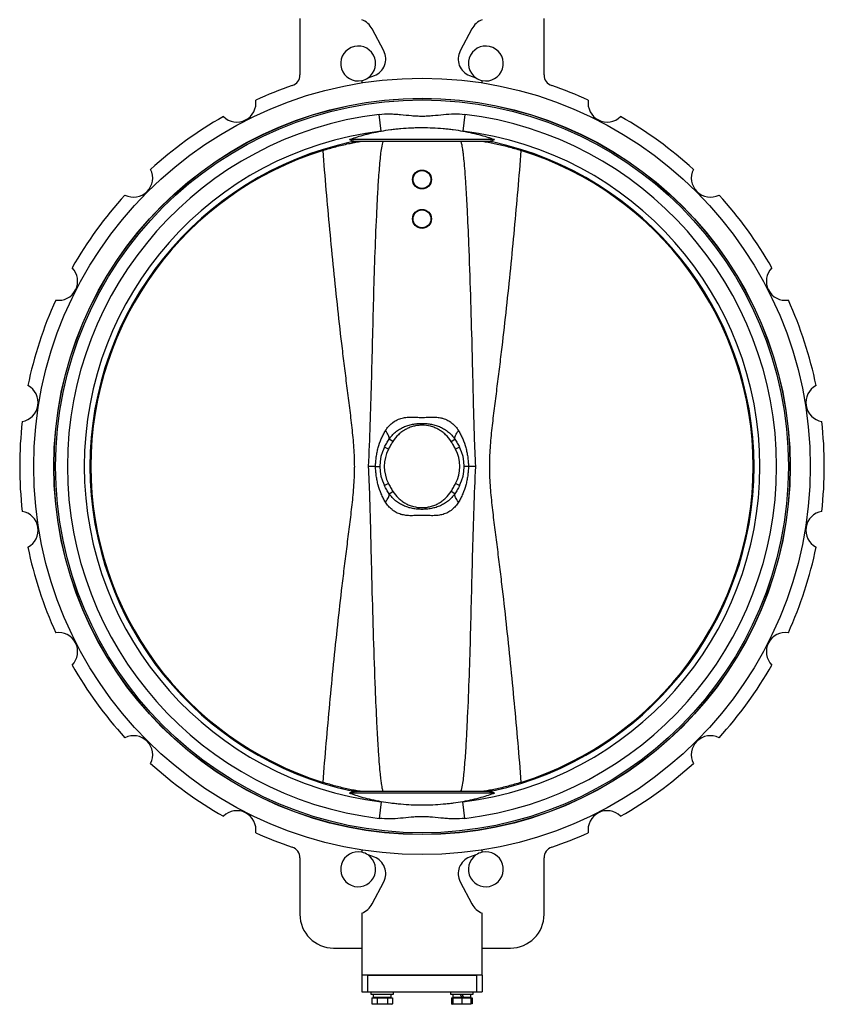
# Model space of a CAD drawing. Header units: millimetres. Extents: x 215 to 4583, y 301 to 4007.
# Tile 9 of 14: x 2808 to 3523, y 1240 to 2115. Entities that reach past the tile are written whole.
import ezdxf

# ---------------------------------------------------------------- set-up
doc = ezdxf.new("R2010")
doc.units = ezdxf.units.MM

msp = doc.modelspace()

# ---------------------------------------------------------------- linework, layer by layer
at = {"color": 7, "linetype": 'Continuous', "lineweight": 25}
for p, q in [((3056.92, 2115.84), (3056.92, 2065.71)), ((3273.92, 2065.71), (3273.92, 2115.84)), ((3131.47, 2086.99), (3121.09, 2106.54)), ((3209.74, 2106.54), (3199.37, 2086.99)), ((3117.52, 2063.13), (3123.09, 2065.16)), ((3207.75, 2065.16), (3213.31, 2063.13)), ((3111.92, 2060.72), (3111.92, 2058.67)), ((3218.92, 2058.67), (3218.92, 2060.72)), ((3140.11, 2044.06), (3140.11, 2043.86)), ((3190.73, 2043.86), (3190.73, 2044.06)), ((3129.09, 2015.81), (3127.29, 2030.63)), ((3203.55, 2030.63), (3201.74, 2015.81)), ((3229.83, 2008.19), (3101, 2008.19)), ((3225.4, 2006.59), (3105.44, 2006.59)), ((3139.59, 1740.03), (3136.29, 1742.13)), ((3191.25, 1740.03), (3194.54, 1742.13)), ((3135.59, 1733.09), (3132.02, 1734.91)), ((3198.81, 1734.91), (3195.25, 1733.09)), ((3124.16, 1717.84), (3117.69, 1717.84)), ((3213.15, 1717.84), (3206.67, 1717.84)), ((3135.59, 1702.6), (3132.02, 1700.78)), ((3198.81, 1700.78), (3195.25, 1702.6)), ((3136.29, 1693.56), (3139.59, 1695.66)), ((3194.54, 1693.56), (3191.25, 1695.66)), ((3229.83, 1427.49), (3101, 1427.49)), ((3225.4, 1429.09), (3105.44, 1429.09)), ((3129.09, 1419.87), (3127.29, 1405.06)), ((3203.55, 1405.06), (3201.74, 1419.87)), ((3140.11, 1391.82), (3140.11, 1391.62)), ((3190.73, 1391.62), (3190.73, 1391.82)), ((3111.92, 1377.02), (3111.92, 1374.97)), ((3218.92, 1374.97), (3218.92, 1377.02)), ((3056.92, 1369.97), (3056.92, 1319.84)), ((3123.09, 1370.53), (3117.52, 1372.56)), ((3213.31, 1372.56), (3207.75, 1370.53)), ((3273.92, 1319.84), (3273.92, 1369.97)), ((3121.09, 1329.15), (3131.47, 1348.7)), ((3199.37, 1348.7), (3209.74, 1329.15)), ((3111.92, 1320.89), (3111.92, 1265.84)), ((3218.92, 1265.84), (3218.92, 1320.89)), ((3086.92, 1289.84), (3111.92, 1289.84)), ((3218.92, 1289.84), (3243.92, 1289.84)), ((3218.92, 1265.84), (3111.92, 1265.84)), ((3111.92, 1265.84), (3111.92, 1250.84)), ((3116.92, 1265.84), (3116.92, 1250.84)), ((3116.92, 1265.84), (3213.92, 1265.84)), ((3213.92, 1265.84), (3213.92, 1250.84)), ((3218.92, 1265.84), (3218.92, 1250.84)), ((3111.92, 1250.84), (3116.92, 1250.84)), ((3116.92, 1250.84), (3213.92, 1250.84)), ((3120.06, 1250.84), (3120.06, 1248.84)), ((3120.06, 1248.84), (3140.06, 1248.84)), ((3120.82, 1245.64), (3120.82, 1240.29)), ((3120.82, 1245.64), (3125.44, 1245.64)), ((3122.01, 1248.84), (3122.01, 1246.24)), ((3122.15, 1246.24), (3122.01, 1246.24)), ((3122.15, 1246.24), (3138.11, 1246.24)), ((3125.44, 1245.64), (3125.44, 1240.29)), ((3125.44, 1245.64), (3134.68, 1245.64)), ((3134.68, 1245.64), (3134.68, 1240.29)), ((3134.68, 1245.64), (3139.3, 1245.64)), ((3138.11, 1246.24), (3138.11, 1248.84)), ((3139.3, 1245.64), (3139.3, 1240.29)), ((3140.06, 1248.84), (3140.06, 1250.84)), ((3190.77, 1250.84), (3190.77, 1248.84)), ((3190.77, 1248.84), (3210.77, 1248.84)), ((3191.53, 1245.64), (3191.53, 1240.29)), ((3191.53, 1245.64), (3192.77, 1245.64)), ((3192.72, 1248.84), (3192.72, 1246.24)), ((3192.72, 1246.24), (3200.77, 1246.24)), ((3192.77, 1245.64), (3192.77, 1240.29)), ((3192.77, 1245.64), (3200.77, 1245.64)), ((3200.77, 1246.24), (3199.27, 1248.84)), ((3200.77, 1248.84), (3202.27, 1246.24)), ((3202.27, 1246.24), (3200.77, 1246.24)), ((3200.77, 1245.64), (3200.77, 1240.29)), ((3200.77, 1245.64), (3208.77, 1245.64)), ((3202.27, 1246.24), (3208.82, 1246.24)), ((3208.77, 1245.64), (3210.01, 1245.64)), ((3208.77, 1245.64), (3208.77, 1240.29)), ((3208.82, 1246.24), (3208.82, 1248.84)), ((3210.01, 1245.64), (3210.01, 1240.29)), ((3210.77, 1248.84), (3210.77, 1250.84)), ((3213.92, 1250.84), (3218.92, 1250.84)), ((3130.06, 1239.84), (3123.13, 1239.84)), ((3136.99, 1239.84), (3130.06, 1239.84)), ((3134.06, 1239.84), (3132.46, 1240.02)), ((3135.92, 1240.05), (3134.06, 1239.84)), ((3138.06, 1239.84), (3139.3, 1240.29)), ((3191.53, 1240.29), (3192.77, 1239.84)), ((3196.77, 1239.84), (3192.77, 1239.84)), ((3194.92, 1240.05), (3193.84, 1239.84)), ((3204.77, 1239.84), (3196.77, 1239.84)), ((3208.77, 1239.84), (3204.77, 1239.84)), ((3210.01, 1240.29), (3208.77, 1240.05))]:
    msp.add_line(p, q, dxfattribs=at)
at = {"color": 7, "linetype": 'Continuous', "lineweight": 25, "flags": 128}
for points in [[(3136.29, 1742.13), (3136.31, 1742.85), (3136.19, 1743.64), (3135.95, 1744.51), (3135.58, 1745.43), (3135.09, 1746.4), (3134.49, 1747.4), (3133.77, 1748.44), (3132.95, 1749.49)], [(3194.54, 1742.13), (3194.53, 1742.85), (3194.64, 1743.64), (3194.88, 1744.51), (3195.25, 1745.43), (3195.74, 1746.4), (3196.35, 1747.4), (3197.06, 1748.44), (3197.88, 1749.49)], [(3132.95, 1686.2), (3133.77, 1687.25), (3134.49, 1688.29), (3135.09, 1689.29), (3135.58, 1690.26), (3135.95, 1691.18), (3136.19, 1692.04), (3136.31, 1692.84), (3136.29, 1693.56)], [(3197.88, 1686.2), (3197.06, 1687.25), (3196.35, 1688.29), (3195.74, 1689.29), (3195.25, 1690.26), (3194.88, 1691.18), (3194.64, 1692.04), (3194.53, 1692.84), (3194.54, 1693.56)]]:
    msp.add_lwpolyline(points, dxfattribs=at)
at = {"color": 7, "linetype": 'Continuous', "lineweight": 25}
for centre, radius in [((3165.42, 1717.84), 345), ((3165.42, 1717.84), 327.2), ((3165.42, 1717.84), 327), ((3165.42, 1717.84), 325.6), ((3165.42, 1972.79), 8.44), ((3165.42, 1972.79), 7.96), ((3165.42, 1937.79), 8.44), ((3165.42, 1937.79), 7.96)]:
    msp.add_circle(centre, radius, dxfattribs=at)
for centre, radius, start, end in [((3105.19, 2098.1), 18, 27.9533, 68.05372), ((3225.64, 2098.1), 18, 111.94628, 152.0467), ((3108.71, 2075.88), 15.5, 304.64027, 281.9428), ((3222.12, 2075.88), 15.5, 258.0572, 235.35973), ((3117.77, 2079.72), 15.5, 290.04772, 27.9533), ((3213.06, 2079.72), 15.5, 152.0467, 249.95228), ((3046.92, 2065.71), 10, 288.81109, 0), ((3283.92, 2065.71), 10, 180, 251.18891), ((3165.42, 1717.84), 357.5, 108.81109, 114.41376), ((3108.71, 2075.88), 15.5, 281.9428, 304.64027), ((3222.12, 2075.88), 15.5, 235.35973, 258.0572), ((3165.42, 1717.84), 357.5, 65.58624, 71.18891), ((3000.85, 2040.83), 17, 225.39327, 8.60673), ((3329.99, 2040.83), 17, 171.39327, 314.60673), ((3165.42, 1717.84), 315.1, 96.94999, 263.05001), ((3165.42, 1717.84), 315.1, 276.94999, 83.05001), ((3165.42, 1717.84), 357.5, 119.58624, 132.41376), ((3165.42, 1717.84), 357.5, 47.58624, 60.41376), ((3165.42, 1717.84), 300.18, 96.94999, 263.05001), ((3165.42, 1717.84), 300.18, 276.94999, 83.05001), ((3165.42, 1717.84), 295.05, 102.28668, 257.71332), ((3165.42, 1717.84), 295.05, 282.28668, 77.71332), ((3165.42, 1717.84), 294.25, 107.39426, 252.60574), ((3165.42, 1717.84), 294.25, 287.39426, 72.60574), ((2909.09, 1974.17), 17, 243.39327, 26.60673), ((3421.74, 1974.17), 17, 153.39327, 296.60673), ((3165.42, 1717.84), 357.5, 137.58624, 150.41376), ((3165.42, 1717.84), 357.5, 29.58624, 42.41376), ((2842.43, 1882.42), 17, 261.39327, 44.60673), ((3488.41, 1882.42), 17, 135.39327, 278.60673), ((3165.42, 1717.84), 357.5, 155.58624, 168.41376), ((3165.42, 1717.84), 357.5, 11.58624, 24.41376), ((2807.38, 1774.55), 17, 279.39327, 62.60673), ((3523.45, 1774.55), 17, 117.39327, 260.60673), ((3165.42, 1717.84), 357.5, 173.58624, 186.41376), ((3165.42, 1717.84), 357.5, 353.58624, 6.41376), ((3165.42, 1717.84), 37.5, 152.92973, 207.07027), ((3165.42, 1717.84), 33.5, 152.92973, 207.07027), ((3165.42, 1717.84), 33.5, 332.92973, 27.07027), ((3165.42, 1717.84), 37.5, 332.92973, 27.07027), ((2807.38, 1661.14), 17, 297.39327, 80.60673), ((3523.45, 1661.14), 17, 99.39327, 242.60673), ((3165.42, 1717.84), 357.5, 191.58624, 204.41376), ((3165.42, 1717.84), 357.5, 335.58624, 348.41376), ((2842.43, 1553.27), 17, 315.39327, 98.60673), ((3488.41, 1553.27), 17, 81.39327, 224.60673), ((3165.42, 1717.84), 357.5, 209.58624, 222.41376), ((3165.42, 1717.84), 357.5, 317.58624, 330.41376), ((2909.09, 1461.52), 17, 333.39327, 116.60673), ((3421.74, 1461.52), 17, 63.39327, 206.60673), ((3165.42, 1717.84), 357.5, 227.58624, 240.41376), ((3165.42, 1717.84), 357.5, 299.58624, 312.41376), ((3000.85, 1394.85), 17, 351.39327, 134.60673), ((3329.99, 1394.85), 17, 45.39327, 188.60673), ((3165.42, 1717.84), 357.5, 245.58624, 251.18891), ((3165.42, 1717.84), 357.5, 288.81109, 294.41376), ((3046.92, 1369.97), 10, 0, 71.18891), ((3108.71, 1359.81), 15.5, 78.0572, 55.35973), ((3108.71, 1359.81), 15.5, 55.35973, 78.0572), ((3222.12, 1359.81), 15.5, 124.64027, 101.9428), ((3222.12, 1359.81), 15.5, 101.9428, 124.64027), ((3283.92, 1369.97), 10, 108.81109, 180), ((3117.77, 1355.97), 15.5, 332.0467, 69.95228), ((3213.06, 1355.97), 15.5, 110.04772, 207.9533), ((3105.19, 1337.58), 18, 291.94628, 332.0467), ((3225.64, 1337.58), 18, 207.9533, 248.05372), ((3086.92, 1319.84), 30, 180, 270), ((3243.92, 1319.84), 30, 270, 0)]:
    msp.add_arc(centre, radius, start, end, dxfattribs=at)
for centre, start_param, end_param in [((3130.06, 1248.84), 1.570796, 1.758368), ((3130.06, 1246.24), 1.477424, 1.570796)]:
    msp.add_ellipse(centre, major_axis=(0, 13.94), ratio=0.57735, start_param=start_param, end_param=end_param, dxfattribs=at)
for points, knots in [([(3127.29, 2030.63), (3130.47, 2031.02), (3133.66, 2031.14), (3138.45, 2031.06), (3140.05, 2030.99), (3143.24, 2030.79), (3144.83, 2030.66), (3149.61, 2030.22), (3152.79, 2029.87), (3157.56, 2029.47), (3159.16, 2029.35), (3162.35, 2029.2), (3163.94, 2029.16), (3167.12, 2029.16), (3168.71, 2029.21), (3171.88, 2029.37), (3173.46, 2029.48), (3178.21, 2029.89), (3181.38, 2030.24), (3187.71, 2030.81), (3190.88, 2031.03), (3197.22, 2031.13), (3200.38, 2031.02), (3203.55, 2030.63)], [0, 0, 0, 0, 0.125, 0.125, 0.1875, 0.1875, 0.25, 0.25, 0.375, 0.375, 0.4375, 0.4375, 0.5, 0.5, 0.5625, 0.5625, 0.625, 0.625, 0.75, 0.75, 0.875, 0.875, 1, 1, 1, 1]), ([(3101, 2008.19), (3102.66, 2008.86), (3104.51, 2009.53), (3108.54, 2010.88), (3110.73, 2011.55), (3114.28, 2012.54), (3115.51, 2012.86), (3118.05, 2013.51), (3119.36, 2013.82), (3123.37, 2014.73), (3126.17, 2015.29), (3129.09, 2015.81)], [0, 0, 0, 0, 0.25, 0.25, 0.5, 0.5, 0.625, 0.625, 0.75, 0.75, 1, 1, 1, 1]), ([(3129.09, 2015.81), (3131.82, 2016.3), (3134.65, 2016.74), (3138.33, 2017.23), (3139.07, 2017.33), (3140.56, 2017.51), (3141.31, 2017.6), (3143.56, 2017.85), (3145.08, 2018), (3149.65, 2018.4), (3152.75, 2018.61), (3157.45, 2018.82), (3159.04, 2018.87), (3162.22, 2018.94), (3163.83, 2018.96), (3168.62, 2018.96), (3171.78, 2018.89), (3178.05, 2018.61), (3181.16, 2018.4), (3185.77, 2017.99), (3187.31, 2017.84), (3190.32, 2017.51), (3191.8, 2017.33), (3196.18, 2016.74), (3199.01, 2016.3), (3201.74, 2015.81)], [0, 0, 0, 0, 0.125, 0.125, 0.15625, 0.15625, 0.1875, 0.1875, 0.25, 0.25, 0.375, 0.375, 0.4375, 0.4375, 0.5, 0.5, 0.625, 0.625, 0.75, 0.75, 0.8125, 0.8125, 0.875, 0.875, 1, 1, 1, 1]), ([(3201.74, 2015.81), (3203.2, 2015.55), (3204.64, 2015.28), (3206.75, 2014.85), (3207.45, 2014.71), (3208.83, 2014.41), (3209.51, 2014.26), (3212.85, 2013.51), (3215.36, 2012.87), (3220.06, 2011.56), (3222.26, 2010.89), (3224.8, 2010.05), (3225.3, 2009.88), (3226.27, 2009.54), (3226.74, 2009.37), (3228.13, 2008.86), (3229, 2008.53), (3229.83, 2008.19)], [0, 0, 0, 0, 0.125, 0.125, 0.1875, 0.1875, 0.25, 0.25, 0.5, 0.5, 0.75, 0.75, 0.8125, 0.8125, 0.875, 0.875, 1, 1, 1, 1]), ([(3077.45, 1998.64), (3079.33, 1999.21), (3083.09, 2000.36), (3088.79, 2001.94), (3094.5, 2003.39), (3100.06, 2004.65), (3105.35, 2005.7), (3108.82, 2006.34), (3110.51, 2006.58), (3110.58, 2006.59)], [0, 0, 0, 0, 0.16633, 0.332653, 0.503695, 0.67473, 0.833636, 0.992538, 1, 1, 1, 1]), ([(3105.44, 2006.59), (3104.44, 2006.81), (3103.6, 2007.05), (3102.14, 2007.59), (3101.52, 2007.88), (3101, 2008.19)], [0, 0, 0, 0, 0.5, 0.5, 1, 1, 1, 1]), ([(3102.63, 2006.14), (3102.89, 2006.19), (3103.15, 2006.24), (3103.65, 2006.33), (3103.88, 2006.37), (3104.31, 2006.43), (3104.51, 2006.45), (3104.89, 2006.49), (3105.06, 2006.51), (3105.56, 2006.55), (3105.86, 2006.57), (3106.4, 2006.59), (3106.65, 2006.59), (3106.89, 2006.59)], [0, 0, 0, 0, 0.125, 0.125, 0.25, 0.25, 0.375, 0.375, 0.5, 0.5, 0.75, 0.75, 1, 1, 1, 1]), ([(3130.78, 2006.59), (3130.77, 2006.59), (3130.36, 2005.91), (3129.72, 2002.88), (3128.8, 1997.94), (3127.82, 1988.03), (3126.63, 1974.68), (3125.66, 1957.71), (3124.5, 1934.03), (3123.26, 1903.6), (3122.16, 1866.45), (3121.24, 1829.29), (3120.32, 1792.14), (3119.26, 1754.98), (3118.21, 1730.22), (3117.69, 1717.84)], [0, 0, 0, 0, 0.000073, 0.009418, 0.031551, 0.053757, 0.112393, 0.171069, 0.229746, 0.358098, 0.48647, 0.614871, 0.743274, 0.871648, 1, 1, 1, 1]), ([(3213.15, 1717.84), (3212.77, 1726.7), (3212.03, 1744.42), (3211.29, 1771), (3210.66, 1797.59), (3209.87, 1830.58), (3208.75, 1869.99), (3207.33, 1910.68), (3205.93, 1942.88), (3204.77, 1964.35), (3203.8, 1978.75), (3203, 1988.39), (3202.32, 1994.86), (3201.75, 1999.2), (3201.28, 2002.12), (3200.86, 2004.07), (3200.5, 2005.5), (3200.2, 2006.24), (3200.05, 2006.59)], [0, 0, 0, 0, 0.091839, 0.183694, 0.275566, 0.36743, 0.525747, 0.68406, 0.789151, 0.85962, 0.906914, 0.938698, 0.960101, 0.974556, 0.984361, 0.991057, 0.995674, 1, 1, 1, 1]), ([(3220.26, 2006.59), (3220.29, 2006.59), (3222, 2006.35), (3225.58, 2005.69), (3230.95, 2004.62), (3236.43, 2003.36), (3242, 2001.95), (3247.67, 2000.39), (3251.48, 1999.22), (3253.38, 1998.64)], [0, 0, 0, 0, 0.002646, 0.168794, 0.334946, 0.498916, 0.662891, 0.831442, 1, 1, 1, 1]), ([(3228.2, 2006.14), (3227.94, 2006.19), (3227.68, 2006.24), (3227.19, 2006.33), (3226.96, 2006.37), (3226.52, 2006.43), (3226.32, 2006.45), (3225.95, 2006.49), (3225.77, 2006.51), (3225.27, 2006.55), (3224.97, 2006.57), (3224.43, 2006.59), (3224.18, 2006.59), (3223.95, 2006.59)], [0, 0, 0, 0, 0.125, 0.125, 0.25, 0.25, 0.375, 0.375, 0.5, 0.5, 0.75, 0.75, 1, 1, 1, 1]), ([(3229.83, 2008.19), (3229.31, 2007.88), (3228.7, 2007.59), (3227.24, 2007.05), (3226.39, 2006.81), (3225.4, 2006.59)], [0, 0, 0, 0, 0.5, 0.5, 1, 1, 1, 1]), ([(3077.45, 1437.05), (3079.33, 1460.39), (3081.33, 1483.71), (3085.67, 1530.33), (3088, 1553.62), (3091.82, 1588.54), (3093.14, 1600.18), (3095.21, 1617.62), (3095.91, 1623.44), (3097.34, 1635.06), (3098.07, 1640.88), (3099.53, 1652.51), (3100.27, 1658.32), (3101.73, 1669.96), (3102.45, 1675.78), (3103.77, 1687.43), (3104.37, 1693.27), (3105.04, 1702.06), (3105.23, 1704.99), (3105.49, 1710.88), (3105.56, 1713.83), (3105.59, 1718.26), (3105.58, 1719.74), (3105.53, 1722.7), (3105.49, 1724.19), (3105.34, 1728.63), (3105.17, 1731.59), (3104.55, 1740.44), (3103.97, 1746.33), (3102.67, 1758.07), (3101.95, 1763.94), (3100.49, 1775.66), (3099.74, 1781.52), (3098.26, 1793.24), (3097.53, 1799.1), (3096.09, 1810.82), (3095.38, 1816.68), (3093.29, 1834.26), (3091.95, 1845.98), (3088.1, 1881.16), (3085.74, 1904.64), (3081.36, 1951.62), (3079.34, 1975.12), (3077.45, 1998.64)], [0, 0, 0, 0, 0.125, 0.125, 0.25, 0.25, 0.3125, 0.3125, 0.34375, 0.34375, 0.375, 0.375, 0.40625, 0.40625, 0.4375, 0.4375, 0.46875, 0.46875, 0.484375, 0.484375, 0.5, 0.5, 0.507812, 0.507812, 0.515625, 0.515625, 0.53125, 0.53125, 0.5625, 0.5625, 0.59375, 0.59375, 0.625, 0.625, 0.65625, 0.65625, 0.6875, 0.6875, 0.75, 0.75, 0.875, 0.875, 1, 1, 1, 1]), ([(3253.38, 1998.64), (3251.51, 1975.3), (3249.5, 1951.98), (3245.16, 1905.36), (3242.83, 1882.06), (3239.02, 1847.15), (3237.69, 1835.51), (3235.63, 1818.07), (3234.92, 1812.25), (3233.49, 1800.62), (3232.77, 1794.81), (3231.3, 1783.18), (3230.56, 1777.37), (3229.1, 1765.73), (3228.39, 1759.91), (3227.06, 1748.25), (3226.46, 1742.42), (3225.79, 1733.63), (3225.61, 1730.69), (3225.35, 1724.81), (3225.27, 1721.86), (3225.25, 1717.43), (3225.26, 1715.95), (3225.3, 1712.98), (3225.34, 1711.5), (3225.5, 1707.06), (3225.66, 1704.1), (3226.28, 1695.24), (3226.86, 1689.36), (3228.17, 1677.61), (3228.88, 1671.75), (3230.34, 1660.02), (3231.09, 1654.16), (3232.57, 1642.45), (3233.3, 1636.59), (3234.75, 1624.87), (3235.46, 1619.01), (3237.55, 1601.43), (3238.89, 1589.71), (3242.74, 1554.52), (3245.09, 1531.05), (3249.47, 1484.07), (3251.49, 1460.57), (3253.38, 1437.05)], [0, 0, 0, 0, 0.125, 0.125, 0.25, 0.25, 0.3125, 0.3125, 0.34375, 0.34375, 0.375, 0.375, 0.40625, 0.40625, 0.4375, 0.4375, 0.46875, 0.46875, 0.484375, 0.484375, 0.5, 0.5, 0.507812, 0.507812, 0.515625, 0.515625, 0.53125, 0.53125, 0.5625, 0.5625, 0.59375, 0.59375, 0.625, 0.625, 0.65625, 0.65625, 0.6875, 0.6875, 0.75, 0.75, 0.875, 0.875, 1, 1, 1, 1]), ([(3132.95, 1749.49), (3133.74, 1750.79), (3134.62, 1752.02), (3136.08, 1753.73), (3136.59, 1754.29), (3137.65, 1755.33), (3138.2, 1755.83), (3139.91, 1757.23), (3141.14, 1758.05), (3143.13, 1759.11), (3143.82, 1759.43), (3145.23, 1760), (3145.94, 1760.25), (3148.12, 1760.89), (3149.61, 1761.19), (3151.9, 1761.47), (3152.68, 1761.54), (3154.25, 1761.62), (3155.04, 1761.64), (3157.42, 1761.65), (3159, 1761.58), (3161.39, 1761.48), (3162.19, 1761.45), (3163.78, 1761.4), (3164.58, 1761.39), (3166.17, 1761.39), (3166.97, 1761.4), (3168.57, 1761.45), (3169.38, 1761.48), (3170.98, 1761.54), (3171.78, 1761.58), (3173.38, 1761.63), (3174.18, 1761.64), (3176.55, 1761.64), (3178.11, 1761.57), (3180.41, 1761.29), (3181.17, 1761.17), (3182.3, 1760.94), (3182.68, 1760.86), (3183.43, 1760.67), (3183.8, 1760.57), (3185.64, 1760.02), (3187.03, 1759.46), (3189, 1758.42), (3189.64, 1758.04), (3190.58, 1757.42), (3190.88, 1757.2), (3191.49, 1756.76), (3191.78, 1756.53), (3193.23, 1755.34), (3194.28, 1754.29), (3196.21, 1752.02), (3197.09, 1750.79), (3197.88, 1749.49)], [0, 0, 0, 0, 0.0625, 0.0625, 0.09375, 0.09375, 0.125, 0.125, 0.1875, 0.1875, 0.21875, 0.21875, 0.25, 0.25, 0.3125, 0.3125, 0.34375, 0.34375, 0.375, 0.375, 0.4375, 0.4375, 0.46875, 0.46875, 0.5, 0.5, 0.53125, 0.53125, 0.5625, 0.5625, 0.59375, 0.59375, 0.625, 0.625, 0.6875, 0.6875, 0.71875, 0.71875, 0.734375, 0.734375, 0.75, 0.75, 0.8125, 0.8125, 0.84375, 0.84375, 0.859375, 0.859375, 0.875, 0.875, 0.9375, 0.9375, 1, 1, 1, 1]), ([(3136.29, 1742.13), (3137.08, 1743.3), (3137.94, 1744.4), (3139.34, 1745.96), (3139.82, 1746.46), (3140.83, 1747.43), (3141.36, 1747.9), (3142.98, 1749.25), (3144.12, 1750.06), (3146.49, 1751.52), (3147.73, 1752.17), (3149.65, 1753.03), (3150.31, 1753.3), (3151.63, 1753.8), (3152.29, 1754.02), (3154.3, 1754.65), (3155.66, 1754.98), (3158.41, 1755.52), (3159.8, 1755.72), (3161.9, 1755.91), (3162.61, 1755.96), (3164.02, 1756.03), (3164.73, 1756.04), (3166.84, 1756.04), (3168.24, 1755.98), (3171.03, 1755.72), (3172.42, 1755.52), (3175.18, 1754.98), (3176.56, 1754.64), (3179.25, 1753.8), (3180.56, 1753.31), (3183.1, 1752.17), (3184.34, 1751.52), (3186.14, 1750.42), (3186.73, 1750.03), (3187.87, 1749.21), (3188.42, 1748.78), (3190.02, 1747.45), (3191.02, 1746.49), (3192.89, 1744.41), (3193.76, 1743.3), (3194.54, 1742.13)], [0, 0, 0, 0, 0.0625, 0.0625, 0.09375, 0.09375, 0.125, 0.125, 0.1875, 0.1875, 0.25, 0.25, 0.28125, 0.28125, 0.3125, 0.3125, 0.375, 0.375, 0.4375, 0.4375, 0.46875, 0.46875, 0.5, 0.5, 0.5625, 0.5625, 0.625, 0.625, 0.6875, 0.6875, 0.75, 0.75, 0.8125, 0.8125, 0.84375, 0.84375, 0.875, 0.875, 0.9375, 0.9375, 1, 1, 1, 1]), ([(3191.25, 1740.03), (3189.85, 1742.22), (3188.24, 1744.21), (3185.92, 1746.43), (3185.44, 1746.86), (3184.46, 1747.69), (3183.95, 1748.1), (3182.39, 1749.25), (3181.31, 1749.95), (3179.07, 1751.21), (3177.92, 1751.76), (3176.12, 1752.49), (3175.52, 1752.72), (3174.29, 1753.13), (3173.67, 1753.31), (3170.56, 1754.14), (3168.02, 1754.48), (3164.12, 1754.48), (3162.83, 1754.39), (3160.29, 1754.06), (3159.04, 1753.81), (3157.17, 1753.32), (3156.56, 1753.13), (3155.33, 1752.72), (3154.72, 1752.5), (3152.92, 1751.77), (3151.77, 1751.21), (3149.54, 1749.96), (3148.46, 1749.26), (3146.39, 1747.73), (3145.39, 1746.89), (3142.6, 1744.21), (3140.98, 1742.22), (3139.59, 1740.03)], [0, 0, 0, 0, 0.125, 0.125, 0.15625, 0.15625, 0.1875, 0.1875, 0.25, 0.25, 0.3125, 0.3125, 0.34375, 0.34375, 0.375, 0.375, 0.5, 0.5, 0.5625, 0.5625, 0.625, 0.625, 0.65625, 0.65625, 0.6875, 0.6875, 0.75, 0.75, 0.8125, 0.8125, 0.875, 0.875, 1, 1, 1, 1]), ([(3124.16, 1717.84), (3124.18, 1719.27), (3124.25, 1720.7), (3124.47, 1723.53), (3124.62, 1724.94), (3125.02, 1727.73), (3125.26, 1729.12), (3125.84, 1731.88), (3126.17, 1733.24), (3127.28, 1737.24), (3128.18, 1739.81), (3129.79, 1743.56), (3130.37, 1744.79), (3131.6, 1747.18), (3132.25, 1748.35), (3132.95, 1749.49)], [0, 0, 0, 0, 0.125, 0.125, 0.25, 0.25, 0.375, 0.375, 0.5, 0.5, 0.75, 0.75, 0.875, 0.875, 1, 1, 1, 1]), ([(3132.02, 1734.91), (3132.66, 1736.16), (3133.34, 1737.38), (3134.77, 1739.78), (3135.51, 1740.96), (3136.29, 1742.13)], [0, 0, 0, 0, 0.5, 0.5, 1, 1, 1, 1]), ([(3194.54, 1742.13), (3195.32, 1740.96), (3196.07, 1739.78), (3197.49, 1737.38), (3198.17, 1736.16), (3198.81, 1734.91)], [0, 0, 0, 0, 0.5, 0.5, 1, 1, 1, 1]), ([(3197.88, 1749.49), (3198.23, 1748.92), (3198.57, 1748.34), (3199.23, 1747.17), (3199.55, 1746.57), (3200.48, 1744.77), (3201.05, 1743.55), (3202.65, 1739.82), (3203.55, 1737.25), (3204.67, 1733.24), (3205, 1731.87), (3205.57, 1729.13), (3205.81, 1727.74), (3206.21, 1724.95), (3206.37, 1723.54), (3206.59, 1720.71), (3206.65, 1719.27), (3206.67, 1717.84)], [0, 0, 0, 0, 0.0625, 0.0625, 0.125, 0.125, 0.25, 0.25, 0.5, 0.5, 0.625, 0.625, 0.75, 0.75, 0.875, 0.875, 1, 1, 1, 1]), ([(3139.59, 1740.03), (3138.87, 1738.9), (3138.17, 1737.76), (3136.84, 1735.45), (3136.19, 1734.28), (3135.59, 1733.09)], [0, 0, 0, 0, 0.5, 0.5, 1, 1, 1, 1]), ([(3195.25, 1733.09), (3194.64, 1734.28), (3194, 1735.45), (3192.66, 1737.76), (3191.96, 1738.9), (3191.25, 1740.03)], [0, 0, 0, 0, 0.5, 0.5, 1, 1, 1, 1]), ([(3117.69, 1717.84), (3118.06, 1708.99), (3118.81, 1691.27), (3119.54, 1664.68), (3120.17, 1638.1), (3120.96, 1605.1), (3122.09, 1565.69), (3123.5, 1525.01), (3124.9, 1492.81), (3126.06, 1471.34), (3127.03, 1456.94), (3127.84, 1447.29), (3128.51, 1440.82), (3129.08, 1436.48), (3129.56, 1433.57), (3129.97, 1431.62), (3130.33, 1430.19), (3130.63, 1429.45), (3130.78, 1429.09)], [0, 0, 0, 0, 0.091839, 0.183694, 0.275566, 0.36743, 0.525747, 0.68406, 0.789151, 0.85962, 0.906914, 0.938698, 0.960101, 0.974556, 0.984361, 0.991057, 0.995674, 1, 1, 1, 1]), ([(3132.95, 1686.2), (3132.6, 1686.77), (3132.26, 1687.35), (3131.6, 1688.52), (3131.28, 1689.12), (3130.36, 1690.92), (3129.78, 1692.14), (3128.19, 1695.87), (3127.28, 1698.44), (3126.17, 1702.45), (3125.84, 1703.82), (3125.26, 1706.56), (3125.02, 1707.95), (3124.62, 1710.74), (3124.47, 1712.15), (3124.25, 1714.98), (3124.18, 1716.41), (3124.16, 1717.84)], [0, 0, 0, 0, 0.0625, 0.0625, 0.125, 0.125, 0.25, 0.25, 0.5, 0.5, 0.625, 0.625, 0.75, 0.75, 0.875, 0.875, 1, 1, 1, 1]), ([(3124.16, 1717.84), (3124.77, 1717.84), (3125.3, 1717.84), (3126.23, 1717.84), (3126.62, 1717.84), (3127.27, 1717.84), (3127.51, 1717.84), (3127.75, 1717.84), (3127.81, 1717.84), (3127.88, 1717.84), (3127.89, 1717.84), (3127.91, 1717.84), (3127.92, 1717.84), (3127.92, 1717.84)], [0, 0, 0, 0, 0.25, 0.25, 0.5, 0.5, 0.75, 0.75, 0.875, 0.875, 0.9375, 0.9375, 1, 1, 1, 1]), ([(3206.67, 1717.84), (3206.65, 1716.41), (3206.59, 1714.99), (3206.37, 1712.16), (3206.21, 1710.75), (3205.82, 1707.96), (3205.57, 1706.57), (3205, 1703.81), (3204.67, 1702.45), (3203.55, 1698.45), (3202.65, 1695.88), (3201.05, 1692.13), (3200.47, 1690.9), (3199.23, 1688.5), (3198.58, 1687.34), (3197.88, 1686.2)], [0, 0, 0, 0, 0.125, 0.125, 0.25, 0.25, 0.375, 0.375, 0.5, 0.5, 0.75, 0.75, 0.875, 0.875, 1, 1, 1, 1]), ([(3200.06, 1429.09), (3200.06, 1429.1), (3200.47, 1429.78), (3201.11, 1432.81), (3202.03, 1437.75), (3203.02, 1447.65), (3204.2, 1461.01), (3205.18, 1477.98), (3206.33, 1501.66), (3207.58, 1532.09), (3208.68, 1569.24), (3209.6, 1606.39), (3210.51, 1643.55), (3211.58, 1680.71), (3212.62, 1705.47), (3213.15, 1717.84)], [0, 0, 0, 0, 0.000073, 0.009418, 0.031551, 0.053757, 0.112393, 0.171069, 0.229746, 0.358098, 0.48647, 0.614871, 0.743274, 0.871648, 1, 1, 1, 1]), ([(3206.67, 1717.84), (3206.07, 1717.84), (3205.53, 1717.84), (3204.6, 1717.84), (3204.21, 1717.84), (3203.56, 1717.84), (3203.32, 1717.84), (3203.08, 1717.84), (3203.02, 1717.84), (3202.96, 1717.84), (3202.94, 1717.84), (3202.92, 1717.84), (3202.92, 1717.84), (3202.92, 1717.84)], [0, 0, 0, 0, 0.25, 0.25, 0.5, 0.5, 0.75, 0.75, 0.875, 0.875, 0.9375, 0.9375, 1, 1, 1, 1]), ([(3136.29, 1693.56), (3135.51, 1694.72), (3134.77, 1695.91), (3133.34, 1698.31), (3132.66, 1699.53), (3132.02, 1700.78)], [0, 0, 0, 0, 0.5, 0.5, 1, 1, 1, 1]), ([(3135.59, 1702.6), (3136.19, 1701.41), (3136.84, 1700.24), (3138.17, 1697.93), (3138.87, 1696.79), (3139.59, 1695.66)], [0, 0, 0, 0, 0.5, 0.5, 1, 1, 1, 1]), ([(3191.25, 1695.66), (3191.96, 1696.79), (3192.66, 1697.93), (3194, 1700.24), (3194.64, 1701.41), (3195.25, 1702.6)], [0, 0, 0, 0, 0.5, 0.5, 1, 1, 1, 1]), ([(3198.81, 1700.78), (3198.17, 1699.53), (3197.49, 1698.31), (3196.07, 1695.91), (3195.32, 1694.72), (3194.54, 1693.56)], [0, 0, 0, 0, 0.5, 0.5, 1, 1, 1, 1]), ([(3194.54, 1693.56), (3193.76, 1692.39), (3192.9, 1691.29), (3191.5, 1689.73), (3191.01, 1689.23), (3190, 1688.25), (3189.48, 1687.78), (3187.85, 1686.44), (3186.72, 1685.63), (3184.34, 1684.17), (3183.11, 1683.52), (3181.18, 1682.66), (3180.53, 1682.39), (3179.21, 1681.89), (3178.54, 1681.67), (3176.53, 1681.04), (3175.17, 1680.71), (3172.43, 1680.17), (3171.04, 1679.97), (3168.93, 1679.78), (3168.23, 1679.73), (3166.81, 1679.66), (3166.11, 1679.64), (3164, 1679.65), (3162.6, 1679.71), (3159.81, 1679.97), (3158.42, 1680.17), (3155.65, 1680.71), (3154.27, 1681.05), (3151.59, 1681.89), (3150.28, 1682.38), (3147.73, 1683.52), (3146.49, 1684.16), (3144.69, 1685.27), (3144.1, 1685.66), (3142.97, 1686.48), (3142.42, 1686.9), (3140.81, 1688.24), (3139.81, 1689.2), (3137.95, 1691.28), (3137.08, 1692.39), (3136.29, 1693.56)], [0, 0, 0, 0, 0.0625, 0.0625, 0.09375, 0.09375, 0.125, 0.125, 0.1875, 0.1875, 0.25, 0.25, 0.28125, 0.28125, 0.3125, 0.3125, 0.375, 0.375, 0.4375, 0.4375, 0.46875, 0.46875, 0.5, 0.5, 0.5625, 0.5625, 0.625, 0.625, 0.6875, 0.6875, 0.75, 0.75, 0.8125, 0.8125, 0.84375, 0.84375, 0.875, 0.875, 0.9375, 0.9375, 1, 1, 1, 1]), ([(3139.59, 1695.66), (3140.98, 1693.47), (3142.6, 1691.48), (3144.91, 1689.26), (3145.39, 1688.83), (3146.38, 1688), (3146.89, 1687.59), (3148.45, 1686.44), (3149.53, 1685.74), (3151.76, 1684.48), (3152.92, 1683.92), (3154.71, 1683.2), (3155.32, 1682.97), (3156.55, 1682.56), (3157.17, 1682.37), (3160.28, 1681.55), (3162.82, 1681.21), (3166.71, 1681.21), (3168, 1681.29), (3170.54, 1681.63), (3171.8, 1681.88), (3173.66, 1682.37), (3174.28, 1682.56), (3175.5, 1682.97), (3176.12, 1683.19), (3177.91, 1683.92), (3179.07, 1684.48), (3181.3, 1685.73), (3182.37, 1686.43), (3184.44, 1687.96), (3185.44, 1688.8), (3188.23, 1691.48), (3189.85, 1693.47), (3191.25, 1695.66)], [0, 0, 0, 0, 0.125, 0.125, 0.15625, 0.15625, 0.1875, 0.1875, 0.25, 0.25, 0.3125, 0.3125, 0.34375, 0.34375, 0.375, 0.375, 0.5, 0.5, 0.5625, 0.5625, 0.625, 0.625, 0.65625, 0.65625, 0.6875, 0.6875, 0.75, 0.75, 0.8125, 0.8125, 0.875, 0.875, 1, 1, 1, 1]), ([(3197.88, 1686.2), (3197.09, 1684.9), (3196.21, 1683.67), (3194.76, 1681.95), (3194.25, 1681.4), (3193.19, 1680.36), (3192.64, 1679.86), (3190.92, 1678.46), (3189.69, 1677.64), (3187.7, 1676.58), (3187.01, 1676.26), (3185.61, 1675.69), (3184.89, 1675.44), (3182.72, 1674.79), (3181.23, 1674.5), (3178.93, 1674.22), (3178.16, 1674.15), (3176.59, 1674.07), (3175.79, 1674.05), (3173.42, 1674.04), (3171.83, 1674.11), (3169.44, 1674.21), (3168.65, 1674.24), (3167.05, 1674.28), (3166.26, 1674.3), (3164.66, 1674.3), (3163.86, 1674.29), (3162.26, 1674.24), (3161.46, 1674.21), (3159.85, 1674.14), (3159.05, 1674.11), (3157.45, 1674.06), (3156.66, 1674.04), (3154.29, 1674.05), (3152.73, 1674.12), (3150.43, 1674.39), (3149.66, 1674.52), (3148.53, 1674.74), (3148.15, 1674.83), (3147.41, 1675.01), (3147.03, 1675.12), (3145.2, 1675.66), (3143.81, 1676.23), (3141.83, 1677.27), (3141.19, 1677.65), (3140.26, 1678.27), (3139.95, 1678.48), (3139.35, 1678.93), (3139.05, 1679.16), (3137.6, 1680.35), (3136.55, 1681.39), (3134.62, 1683.67), (3133.75, 1684.89), (3132.95, 1686.2)], [0, 0, 0, 0, 0.0625, 0.0625, 0.09375, 0.09375, 0.125, 0.125, 0.1875, 0.1875, 0.21875, 0.21875, 0.25, 0.25, 0.3125, 0.3125, 0.34375, 0.34375, 0.375, 0.375, 0.4375, 0.4375, 0.46875, 0.46875, 0.5, 0.5, 0.53125, 0.53125, 0.5625, 0.5625, 0.59375, 0.59375, 0.625, 0.625, 0.6875, 0.6875, 0.71875, 0.71875, 0.734375, 0.734375, 0.75, 0.75, 0.8125, 0.8125, 0.84375, 0.84375, 0.859375, 0.859375, 0.875, 0.875, 0.9375, 0.9375, 1, 1, 1, 1]), ([(3110.57, 1429.09), (3110.54, 1429.1), (3108.83, 1429.34), (3105.25, 1430), (3099.89, 1431.07), (3094.41, 1432.33), (3088.83, 1433.74), (3083.16, 1435.3), (3079.36, 1436.47), (3077.45, 1437.05)], [0, 0, 0, 0, 0.002646, 0.168794, 0.334946, 0.498916, 0.662891, 0.831442, 1, 1, 1, 1]), ([(3253.38, 1437.05), (3251.5, 1436.47), (3247.74, 1435.32), (3242.04, 1433.75), (3236.33, 1432.3), (3230.77, 1431.03), (3225.49, 1429.98), (3222.01, 1429.35), (3220.32, 1429.1), (3220.25, 1429.09)], [0, 0, 0, 0, 0.16633, 0.332653, 0.503695, 0.67473, 0.833636, 0.992538, 1, 1, 1, 1]), ([(3101, 1427.49), (3101.52, 1427.81), (3102.14, 1428.1), (3103.6, 1428.64), (3104.44, 1428.88), (3105.44, 1429.09)], [0, 0, 0, 0, 0.5, 0.5, 1, 1, 1, 1]), ([(3129.09, 1419.87), (3127.63, 1420.13), (3126.2, 1420.41), (3124.08, 1420.83), (3123.39, 1420.98), (3122.01, 1421.27), (3121.33, 1421.42), (3117.99, 1422.18), (3115.48, 1422.82), (3110.77, 1424.12), (3108.58, 1424.79), (3106.04, 1425.64), (3105.54, 1425.81), (3104.57, 1426.15), (3104.09, 1426.32), (3102.71, 1426.83), (3101.83, 1427.16), (3101, 1427.49)], [0, 0, 0, 0, 0.125, 0.125, 0.1875, 0.1875, 0.25, 0.25, 0.5, 0.5, 0.75, 0.75, 0.8125, 0.8125, 0.875, 0.875, 1, 1, 1, 1]), ([(3102.63, 1429.55), (3102.89, 1429.49), (3103.15, 1429.44), (3103.65, 1429.36), (3103.88, 1429.32), (3104.31, 1429.26), (3104.51, 1429.23), (3104.89, 1429.19), (3105.06, 1429.18), (3105.56, 1429.14), (3105.86, 1429.12), (3106.4, 1429.1), (3106.65, 1429.09), (3106.89, 1429.09)], [0, 0, 0, 0, 0.125, 0.125, 0.25, 0.25, 0.375, 0.375, 0.5, 0.5, 0.75, 0.75, 1, 1, 1, 1]), ([(3229.83, 1427.49), (3228.17, 1426.83), (3226.33, 1426.15), (3222.3, 1424.81), (3220.11, 1424.14), (3216.56, 1423.15), (3215.33, 1422.82), (3212.78, 1422.18), (3211.47, 1421.87), (3207.46, 1420.96), (3204.66, 1420.39), (3201.74, 1419.87)], [0, 0, 0, 0, 0.25, 0.25, 0.5, 0.5, 0.625, 0.625, 0.75, 0.75, 1, 1, 1, 1]), ([(3228.2, 1429.55), (3227.94, 1429.49), (3227.68, 1429.44), (3227.19, 1429.36), (3226.96, 1429.32), (3226.52, 1429.26), (3226.32, 1429.23), (3225.95, 1429.19), (3225.77, 1429.18), (3225.27, 1429.14), (3224.97, 1429.12), (3224.43, 1429.1), (3224.18, 1429.09), (3223.95, 1429.09)], [0, 0, 0, 0, 0.125, 0.125, 0.25, 0.25, 0.375, 0.375, 0.5, 0.5, 0.75, 0.75, 1, 1, 1, 1]), ([(3225.4, 1429.09), (3226.39, 1428.88), (3227.24, 1428.64), (3228.7, 1428.1), (3229.31, 1427.81), (3229.83, 1427.49)], [0, 0, 0, 0, 0.5, 0.5, 1, 1, 1, 1]), ([(3201.74, 1419.87), (3199.02, 1419.39), (3196.19, 1418.95), (3192.51, 1418.46), (3191.76, 1418.36), (3190.27, 1418.18), (3189.52, 1418.09), (3187.27, 1417.84), (3185.76, 1417.69), (3181.18, 1417.29), (3178.09, 1417.08), (3173.38, 1416.87), (3171.8, 1416.82), (3168.61, 1416.75), (3167, 1416.73), (3162.21, 1416.73), (3159.05, 1416.8), (3152.78, 1417.08), (3149.68, 1417.28), (3145.06, 1417.69), (3143.53, 1417.85), (3140.51, 1418.18), (3139.03, 1418.36), (3134.65, 1418.95), (3131.83, 1419.39), (3129.09, 1419.87)], [0, 0, 0, 0, 0.125, 0.125, 0.15625, 0.15625, 0.1875, 0.1875, 0.25, 0.25, 0.375, 0.375, 0.4375, 0.4375, 0.5, 0.5, 0.625, 0.625, 0.75, 0.75, 0.8125, 0.8125, 0.875, 0.875, 1, 1, 1, 1]), ([(3203.55, 1405.06), (3200.36, 1404.67), (3197.18, 1404.55), (3192.39, 1404.63), (3190.79, 1404.7), (3187.6, 1404.9), (3186, 1405.03), (3181.23, 1405.46), (3178.05, 1405.81), (3173.27, 1406.22), (3171.67, 1406.33), (3168.49, 1406.49), (3166.89, 1406.53), (3163.71, 1406.53), (3162.13, 1406.48), (3158.95, 1406.32), (3157.37, 1406.2), (3152.62, 1405.8), (3149.46, 1405.45), (3143.12, 1404.88), (3139.95, 1404.66), (3133.62, 1404.55), (3130.45, 1404.67), (3127.29, 1405.06)], [0, 0, 0, 0, 0.125, 0.125, 0.1875, 0.1875, 0.25, 0.25, 0.375, 0.375, 0.4375, 0.4375, 0.5, 0.5, 0.5625, 0.5625, 0.625, 0.625, 0.75, 0.75, 0.875, 0.875, 1, 1, 1, 1]), ([(3123.13, 1239.84), (3122.75, 1239.84), (3122.36, 1239.89), (3121.59, 1240.04), (3121.21, 1240.15), (3120.82, 1240.29)], [0, 0, 0, 0, 0.5, 0.5, 1, 1, 1, 1]), ([(3125.44, 1240.29), (3125.06, 1240.15), (3124.67, 1240.04), (3123.9, 1239.89), (3123.52, 1239.84), (3123.13, 1239.84)], [0, 0, 0, 0, 0.5, 0.5, 1, 1, 1, 1]), ([(3130.06, 1239.84), (3129.29, 1239.84), (3128.52, 1239.89), (3126.98, 1240.04), (3126.21, 1240.15), (3125.44, 1240.29)], [0, 0, 0, 0, 0.5, 0.5, 1, 1, 1, 1]), ([(3134.68, 1240.29), (3133.92, 1240.16), (3133.14, 1240.04), (3131.6, 1239.89), (3130.83, 1239.84), (3130.06, 1239.84)], [0, 0, 0, 0, 0.5, 0.5, 1, 1, 1, 1]), ([(3136.99, 1239.84), (3136.6, 1239.84), (3136.22, 1239.89), (3135.45, 1240.04), (3135.07, 1240.15), (3134.68, 1240.29)], [0, 0, 0, 0, 0.5, 0.5, 1, 1, 1, 1]), ([(3139.3, 1240.29), (3138.91, 1240.15), (3138.53, 1240.04), (3137.76, 1239.89), (3137.37, 1239.84), (3136.99, 1239.84)], [0, 0, 0, 0, 0.5, 0.5, 1, 1, 1, 1]), ([(3193.84, 1239.84), (3193.46, 1239.84), (3193.07, 1239.89), (3192.3, 1240.04), (3191.92, 1240.15), (3191.53, 1240.29)], [0, 0, 0, 0, 0.5, 0.5, 1, 1, 1, 1]), ([(3196.77, 1239.84), (3196.11, 1239.84), (3195.44, 1239.89), (3194.11, 1240.04), (3193.44, 1240.15), (3192.77, 1240.29)], [0, 0, 0, 0, 0.5, 0.5, 1, 1, 1, 1]), ([(3192.77, 1239.84), (3192.77, 1239.84), (3192.77, 1239.89), (3192.77, 1240.04), (3192.77, 1240.15), (3192.77, 1240.29)], [0, 0, 0, 0, 0.5, 0.5, 1, 1, 1, 1]), ([(3200.77, 1240.29), (3200.11, 1240.15), (3199.44, 1240.04), (3198.11, 1239.89), (3197.44, 1239.84), (3196.77, 1239.84)], [0, 0, 0, 0, 0.5, 0.5, 1, 1, 1, 1]), ([(3204.77, 1239.84), (3204.11, 1239.84), (3203.44, 1239.89), (3202.11, 1240.04), (3201.44, 1240.15), (3200.77, 1240.29)], [0, 0, 0, 0, 0.5, 0.5, 1, 1, 1, 1]), ([(3208.77, 1240.29), (3208.11, 1240.15), (3207.44, 1240.04), (3206.11, 1239.89), (3205.44, 1239.84), (3204.77, 1239.84)], [0, 0, 0, 0, 0.5, 0.5, 1, 1, 1, 1]), ([(3208.77, 1239.84), (3208.77, 1239.84), (3208.77, 1239.89), (3208.77, 1240.04), (3208.77, 1240.15), (3208.77, 1240.29)], [0, 0, 0, 0, 0.5, 0.5, 1, 1, 1, 1])]:
    msp.add_open_spline(points, degree=3, knots=knots, dxfattribs=at)

doc.saveas('drawing.dxf')
